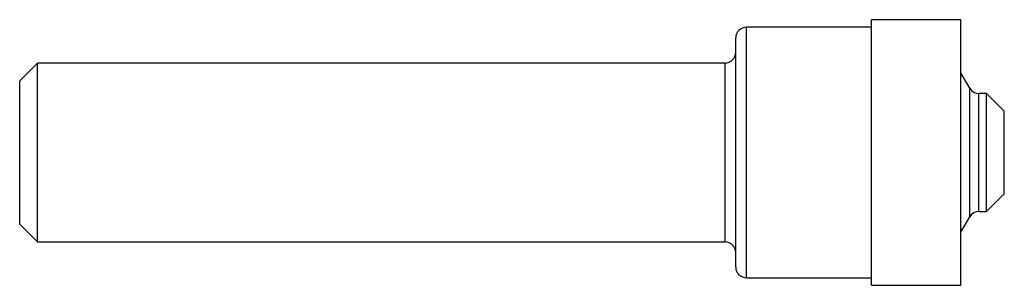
# Model space of a CAD drawing. Header units: inches. Extents: x 0 to 2.75, y -0.37 to 0.37.
import ezdxf

# ---------------------------------------------------------------- set-up
doc = ezdxf.new("R2010")
doc.units = ezdxf.units.IN
doc.header["$MEASUREMENT"] = 0

msp = doc.modelspace()

# ---------------------------------------------------------------- linework, layer by layer
at = {"color": 7, "linetype": 'Continuous', "lineweight": 25}
for p, q in [((2.629, 0.371), (2.379, 0.371)), ((2.379, -0.371), (2.379, 0.371)), ((2.629, -0.371), (2.629, 0.371)), ((2.379, 0.35), (2.03, 0.35)), ((2.03, -0.35), (2.03, 0.35)), ((2, -0.32), (2, 0.32)), ((0.05, 0.2498), (0, 0.1998)), ((1.97, 0.2498), (0.05, 0.2498)), ((0.05, -0.2498), (0.05, 0.2498)), ((1.97, -0.2498), (1.97, 0.2498)), ((2.6541, 0.1796), (2.629, 0.223)), ((0, -0.1998), (0, 0.1998)), ((2.6541, -0.1796), (2.6541, 0.1796)), ((2.7, 0.1651), (2.6792, 0.1651)), ((2.6792, -0.1651), (2.6792, 0.1651)), ((2.75, 0.1151), (2.7, 0.1651)), ((2.7, -0.1651), (2.7, 0.1651)), ((2.75, -0.1151), (2.75, 0.1151)), ((2.7, -0.1651), (2.75, -0.1151)), ((2.629, -0.223), (2.6541, -0.1796)), ((2.6792, -0.1651), (2.7, -0.1651)), ((0, -0.1998), (0.05, -0.2498)), ((0.05, -0.2498), (1.97, -0.2498)), ((2.03, -0.35), (2.379, -0.35)), ((2.379, -0.371), (2.629, -0.371))]:
    msp.add_line(p, q, dxfattribs=at)
for centre, radius, start, end in [((2.03, 0.32), 0.03, 90, 180), ((1.97, 0.2798), 0.03, 270, 0), ((2.6792, 0.1941), 0.029, 210, 270), ((2.6792, -0.1941), 0.029, 90, 150), ((1.97, -0.2798), 0.03, 0, 90), ((2.03, -0.32), 0.03, 180, 270)]:
    msp.add_arc(centre, radius, start, end, dxfattribs=at)

doc.saveas('drawing.dxf')
